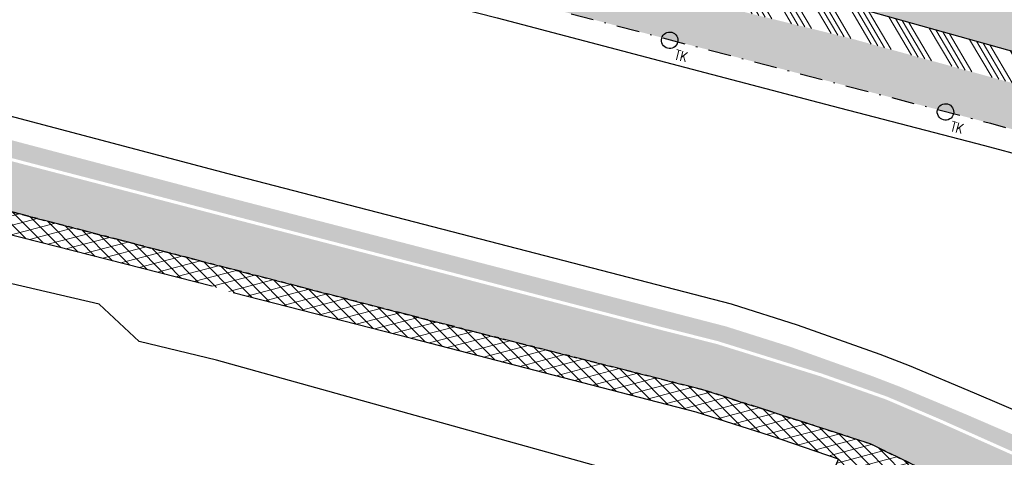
# Model space of a CAD drawing. Header units: metres. Extents: x 152057 to 155740, y 463538 to 465228.
# Tile 35 of 65: x 153315 to 153380, y 463979 to 464007. Entities that reach past the tile are written whole.
import ezdxf

# ---------------------------------------------------------------- set-up
doc = ezdxf.new("R2010")
doc.units = ezdxf.units.M
doc.linetypes.add('CENTER__G5', pattern=[2.4, 1.5, -0.3, 0.3, -0.3])
doc.linetypes.add('DASHDOT__G5', pattern=[3, 1.5, -0.75, 0, -0.75])
for name, color, linetype in [('-DR-alg-projectgrens 1-500', 3, 'PROJECTGRENS_1-500'), ('-DR-v-rio-trottoirkolk', 1, 'Continuous'), ('-DR-v-vh-band 10x20 gazon', 4, 'CENTER__G5'), ('-DR-v-vh-band 13-15x25', 5, 'DASHDOT__G5'), ('-DR-v-vh-kantverharding', 1, 'Continuous')]:
    doc.layers.add(name, color=color, linetype=linetype)
for name, color, linetype, lineweight in [('-DR-v-gr-begroeiing', 84, 'Continuous', 9), ('-DR-v-vh-arc-asfalt frezen', 252, 'Continuous', 9), ('-DR-v-vh-arc-asfalt opbreken', 252, 'Continuous', 9), ('-DR-v-vh-arc-BSS dubbelklinker', 252, 'Continuous', 9), ('-DR-v-vh-arc-BSS keiformaat', 252, 'Continuous', 9)]:
    doc.layers.add(name, color=color, linetype=linetype, lineweight=lineweight)
doc.styles.add('18_100', font='romans.shx', dxfattribs={"width": 0.8, "height": 0.18})
doc.styles.add('18_200', font='romans.shx', dxfattribs={"width": 0.8, "height": 0.36})
doc.linetypes.add('PROJECTGRENS_1-500', pattern='A,0.8,-0.32,[133,ltypeshp.shx,S=0.32,R=0,X=-0.32,Y=0],-0.32,3.18', length=4.62)
pattern_1 = [(120.4481884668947, (152990.3515052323, 464036.8878115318), (-0.555280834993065, 0.3181015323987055), [0.7937500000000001, -0.15875, 0, -0.15875])]

# ---------------------------------------------------------------- blocks, each defined once
blk = doc.blocks.new('trottoirkolk bestaand')
at = {"ltscale": 2}
blk.add_ellipse((0, 0), major_axis=(-0.1271585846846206, 0.1271585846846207), ratio=0.9999999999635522, start_param=3.926990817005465, end_param=10.21017612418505, dxfattribs=at)
at = {"ltscale": 2, "style": '18_100', "width": 0.8000000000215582}
blk.add_text('TK', height=0.2160000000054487, dxfattribs=at).set_placement((0.1925943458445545, -0.3747726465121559))
at = {"style": '18_200', "width": 0.8}
blk.add_attdef('HOOGTE', (0.2141699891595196, 0.1788025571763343), '', height=0.25, dxfattribs=at)

msp = doc.modelspace()

# ---------------------------------------------------------------- hatches: boundary and pattern name
at = {"layer": '-DR-v-gr-begroeiing'}
h = msp.add_hatch(dxfattribs=at)
h.set_pattern_fill('ANSI38', color=256, scale=0.15)
h.set_pattern_definition([(29.73516603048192, (153265.3658600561, 463978.6637175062), (-0.2362160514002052, 0.4135408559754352), []), (119.7351660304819, (153265.3658600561, 463978.6637175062), (-0.8859729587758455, 0.590865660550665), [1.190625, -0.714375])])
edge = h.paths.add_edge_path()
edge.add_line((153286.4101046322, 464006.8249417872), (153286.1938528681, 464005.6688854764))
edge.add_line((153286.1938528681, 464005.6688854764), (153286.7960082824, 464005.5116477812))
edge.add_line((153286.7960082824, 464005.5116477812), (153303.0553342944, 464001.3595645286))
edge.add_line((153303.0553342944, 464001.3595645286), (153315.7747833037, 463997.9924456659))
edge.add_line((153315.7747833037, 463997.9924456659), (153329.5342875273, 463994.4105747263))
edge.add_line((153329.5342875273, 463994.4105747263), (153342.0782926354, 463991.1585734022))
edge.add_line((153342.0782926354, 463991.1585734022), (153357.2326505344, 463987.2127405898))
edge.add_line((153357.2326505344, 463987.2127405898), (153361.0242840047, 463986.2565721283))
edge.add_line((153361.0242840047, 463986.2565721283), (153367.8360991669, 463984.1308211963))
edge.add_line((153367.8360991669, 463984.1308211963), (153372.1146376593, 463982.6204540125))
edge.add_line((153372.1146376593, 463982.6204540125), (153375.6320961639, 463981.1182687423))
edge.add_line((153375.6320961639, 463981.1182687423), (153383.3475518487, 463977.6687475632))
edge.add_line((153383.3475518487, 463977.6687475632), (153387.8219215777, 463976.0712569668))
edge.add_line((153387.8219215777, 463976.0712569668), (153391.4838928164, 463974.9929156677))
edge.add_line((153391.4838928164, 463974.9929156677), (153401.5677033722, 463972.4307260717))
edge.add_line((153401.5677033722, 463972.4307260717), (153416.1937111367, 463968.6419469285))
edge.add_line((153416.1937111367, 463968.6419469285), (153427.7159037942, 463965.3300292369))
edge.add_line((153427.7159037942, 463965.3300292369), (153440.9403906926, 463961.4312960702))
edge.add_line((153440.9403906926, 463961.4312960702), (153452.1869920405, 463957.8804747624))
edge.add_line((153452.1869920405, 463957.8804747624), (153467.9957671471, 463952.7472230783))
edge.add_line((153467.9957671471, 463952.7472230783), (153470.8165622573, 463951.7313234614))
edge.add_line((153470.8165622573, 463951.7313234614), (153472.9398070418, 463951.0474929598))
edge.add_arc((153472.9218396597, 463951.2340351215), 0.1874054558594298, 275.5016479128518, 362.7959118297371)
edge.add_line((153473.1090220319, 463951.243176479), (153473.49186383, 463952.2267700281))
edge.add_arc((153473.0346315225, 463952.2213147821), 0.4572648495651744, 0.6835644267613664, 72.88264828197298)
edge.add_line((153473.1692181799, 463952.6583245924), (153458.0119954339, 463957.3829019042))
edge.add_line((153458.0119954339, 463957.3829019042), (153446.9358721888, 463960.8116304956))
edge.add_line((153446.9358721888, 463960.8116304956), (153432.3914607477, 463965.1451571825))
edge.add_line((153432.3914607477, 463965.1451571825), (153415.8895999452, 463969.9552421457))
edge.add_line((153415.8895999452, 463969.9552421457), (153397.1650302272, 463974.8738664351))
edge.add_line((153397.1650302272, 463974.8738664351), (153386.8130729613, 463977.7259567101))
edge.add_line((153386.8130729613, 463977.7259567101), (153383.7418260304, 463978.6690243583))
edge.add_line((153383.7418260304, 463978.6690243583), (153381.0337727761, 463979.8373616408))
edge.add_line((153381.0337727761, 463979.8373616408), (153377.2667505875, 463981.4639394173))
edge.add_line((153377.2667505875, 463981.4639394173), (153373.0314679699, 463983.2363837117))
edge.add_line((153373.0314679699, 463983.2363837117), (153371.1443569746, 463983.9625025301))
edge.add_line((153371.1443569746, 463983.9625025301), (153365.7760736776, 463985.8854547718))
edge.add_line((153365.7760736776, 463985.8854547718), (153361.5863352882, 463987.2118393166))
edge.add_line((153361.5863352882, 463987.2118393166), (153361.553434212, 463987.2204974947))
edge.add_line((153361.553434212, 463987.2204974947), (153328.6183360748, 463995.7665229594))
edge.add_line((153328.6183360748, 463995.7665229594), (153313.3292237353, 463999.8065526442))
edge.add_line((153313.3292237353, 463999.8065526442), (153286.4101046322, 464006.8249417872))
at = {"layer": '-DR-v-vh-arc-asfalt frezen'}
h = msp.add_hatch(dxfattribs=at)
h.set_pattern_fill('AVH-ASFALT_FREESVAK', color=256, scale=0.25, pattern_type=2)
h.set_pattern_definition([(344.7351660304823, (153265.3658600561, 463978.6637175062), (0.4796875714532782, 0.2739992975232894), [0.390625, -0.390625]), (74.73516603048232, (153265.7427034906, 463978.5608733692), (-0.2739992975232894, 0.4796875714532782), [0.3906249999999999, -0.3906249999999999])])
edge = h.paths.add_edge_path()
edge.add_line((153452.126, 463957.69), (153440.882, 463961.24))
edge.add_line((153440.882, 463961.24), (153427.66, 463965.138))
edge.add_line((153427.66, 463965.138), (153416.141, 463968.449))
edge.add_line((153416.141, 463968.449), (153401.518, 463972.237))
edge.add_line((153401.518, 463972.237), (153391.431, 463974.8))
edge.add_line((153391.431, 463974.8), (153387.76, 463975.8809999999))
edge.add_line((153387.76, 463975.8809999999), (153383.273, 463977.483))
edge.add_line((153383.273, 463977.483), (153375.552, 463980.935))
edge.add_line((153375.552, 463980.935), (153372.042, 463982.434))
edge.add_line((153372.042, 463982.434), (153367.773, 463983.941))
edge.add_line((153367.773, 463983.941), (153360.97, 463986.0640000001))
edge.add_line((153360.97, 463986.0640000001), (153357.183, 463987.019))
edge.add_line((153357.183, 463987.019), (153342.028, 463990.965))
edge.add_line((153342.028, 463990.965), (153329.484, 463994.217))
edge.add_line((153329.484, 463994.217), (153315.724, 463997.799))
edge.add_line((153315.724, 463997.799), (153303.005, 464001.166))
edge.add_line((153303.005, 464001.166), (153286.746, 464005.3180000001))
edge.add_line((153286.746, 464005.3180000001), (153286.1569871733, 464005.4718058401))
edge.add_line((153286.1569871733, 464005.4718058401), (153285.561240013, 464002.2870121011))
edge.add_line((153285.561240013, 464002.2870121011), (153286.024, 464002.1630000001))
edge.add_line((153286.024, 464002.1630000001), (153302.308, 463998.062))
edge.add_line((153302.308, 463998.062), (153314.83, 463994.72))
edge.add_line((153314.83, 463994.72), (153328.784, 463991.083))
edge.add_line((153328.784, 463991.083), (153341.301, 463987.835))
edge.add_line((153341.301, 463987.835), (153360.203, 463983.031))
edge.add_line((153360.203, 463983.031), (153364.856, 463981.5220000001))
edge.add_line((153364.856, 463981.5220000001), (153371.016, 463979.53))
edge.add_line((153371.016, 463979.53), (153374.441, 463977.862))
edge.add_line((153374.441, 463977.862), (153382.706, 463974.467))
edge.add_line((153382.706, 463974.467), (153387.056, 463972.645))
edge.add_line((153387.056, 463972.645), (153391.222, 463971.69))
edge.add_line((153391.222, 463971.69), (153401.082, 463969.0320000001))
edge.add_line((153401.082, 463969.0320000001), (153414.848, 463965.6079999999))
edge.add_line((153414.848, 463965.6079999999), (153426.62, 463962.047))
edge.add_line((153426.62, 463962.047), (153440.575, 463958.038))
edge.add_line((153440.575, 463958.038), (153451.259, 463954.614))
edge.add_line((153451.259, 463954.614), (153465.2233114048, 463950.1278959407))
edge.add_line((153465.2233114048, 463950.1278959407), (153465.7345759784, 463951.2138737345))
edge.add_arc((153460.1119774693, 463939.2709043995), 13.2003079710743, 55.853805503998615, 64.78953849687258, ccw=False)
edge.add_line((153467.5213952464, 463950.1955855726), (153470.4240017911, 463948.2269583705))
edge.add_line((153470.4240017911, 463948.2269583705), (153470.4478399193, 463948.2178322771))
edge.add_line((153470.4478399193, 463948.2178322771), (153471.1006293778, 463950.2446968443))
edge.add_line((153471.1006293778, 463950.2446968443), (153469.9163488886, 463951.0479082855))
edge.add_arc((153456.8659743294, 463931.8060210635), 23.25000000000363, 55.8538055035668, 66.82357950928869)
edge.add_line((153466.0163283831, 463953.1796852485), (153452.126, 463957.69))
at = {"layer": '-DR-v-vh-arc-asfalt opbreken'}
h = msp.add_hatch(dxfattribs=at)
h.set_pattern_fill('AVH-ASFALT_LAAG1-D', color=256, scale=20, angle=-270, pattern_type=2)
h.set_pattern_definition([(134.735166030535, (423454.1823529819, 871156.4440124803), (-0.4262205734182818, -0.4222984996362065), []), (194.735166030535, (423454.1823529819, 871156.4440124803), (0.1526109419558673, -0.5802670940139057), [])])
h.paths.add_polyline_path([(153451.259, 463954.614), (153440.575, 463958.038), (153426.62, 463962.047), (153414.848, 463965.6079999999), (153401.082, 463969.0320000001), (153391.222, 463971.69), (153387.056, 463972.645), (153382.706, 463974.467), (153374.441, 463977.862), (153371.016, 463979.53), (153364.856, 463981.5220000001), (153360.203, 463983.031), (153341.301, 463987.835), (153328.784, 463991.083), (153314.83, 463994.72), (153302.308, 463998.062), (153286.024, 464002.1630000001), (153285.561240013, 464002.2870121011), (153285.2933604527, 464000.8549597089), (153285.802, 464000.719), (153301.976, 463996.583), (153314.305, 463993.329), (153327.91, 463989.856), (153329.324, 463989.4239999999), (153340.993, 463986.429), (153359.634, 463981.6080000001), (153364.49, 463980.05), (153368.939, 463978.527), (153368.4795630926, 463977.4062795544), (153371.5558798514, 463976.2879508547), (153371.929, 463977.4050000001), (153373.871, 463976.682), (153382.176, 463973.093), (153386.656, 463971.305), (153390.887, 463970.255), (153400.8, 463967.592), (153414.537, 463964.255), (153426.43, 463960.628), (153440.132, 463956.675), (153450.833, 463953.2069999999), (153465.9460000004, 463948.3079999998), (153470.468, 463946.569), (153470.9903697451, 463948.0101323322), (153466.686, 463949.658)])
at = {"layer": '-DR-v-vh-arc-BSS dubbelklinker'}
h = msp.add_hatch(dxfattribs=at)
h.set_pattern_fill('ANSI34', color=256, scale=0.1, angle=89.99999999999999)
h.set_pattern_definition([(120.4481884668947, (152990.3515052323, 464036.8878115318), (-1.642277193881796, -0.9653758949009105), []), (120.4481884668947, (152990.4643221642, 464037.3224205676), (-1.642277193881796, -0.9653758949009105), []), (120.4481884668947, (152990.5771390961, 464037.7570296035), (-1.642277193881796, -0.9653758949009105), []), (120.4481884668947, (152990.6899562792, 464038.1916396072), (-1.642277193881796, -0.9653758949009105), [])])
edge = h.paths.add_edge_path()
edge.add_line((153453.123, 463985.545), (153465.0675818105, 463982.9158320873))
edge.add_arc((153464.9395355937, 463981.9139457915), 1.010035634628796, 72.45593034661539, 82.71678872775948, ccw=False)
edge.add_line((153465.244, 463982.877), (153473.148, 463981.286))
edge.add_line((153473.148, 463981.286), (153481.7927469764, 463979.3006487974))
edge.add_line((153481.7927469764, 463979.3006487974), (153482.307, 463979.1740000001))
edge.add_line((153482.307, 463979.1740000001), (153482.7666709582, 463981.2713171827))
edge.add_line((153482.7666709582, 463981.2713171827), (153473.401, 463983.3240000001))
edge.add_line((153473.401, 463983.3240000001), (153465.503916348, 463984.9967642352))
edge.add_line((153465.503916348, 463984.9967642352), (153459.6960000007, 463986.227))
edge.add_line((153459.6960000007, 463986.227), (153451.131, 463988.057))
edge.add_line((153451.131, 463988.057), (153449.803, 463988.317))
edge.add_line((153449.803, 463988.317), (153438.572, 463990.6090000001))
edge.add_line((153438.572, 463990.6090000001), (153431.231, 463992.143))
edge.add_line((153431.231, 463992.143), (153420.349, 463994.842))
edge.add_line((153420.349, 463994.842), (153408.541, 463997.9710000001))
edge.add_line((153408.541, 463997.9710000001), (153395.39, 464001.336))
edge.add_line((153395.39, 464001.336), (153394.267, 464001.6420000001))
edge.add_line((153394.267, 464001.6420000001), (153384.2099999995, 464004.3600000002))
edge.add_line((153384.2099999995, 464004.3600000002), (153382.572, 464004.6090000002))
edge.add_line((153382.572, 464004.6090000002), (153370.099, 464008.1020000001))
edge.add_line((153370.099, 464008.1020000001), (153359.5410000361, 464010.8789999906))
edge.add_line((153359.5410000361, 464010.8789999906), (153347.982, 464013.9))
edge.add_line((153347.982, 464013.9), (153340.0350000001, 464015.7850000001))
edge.add_line((153340.0350000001, 464015.7850000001), (153328.9600000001, 464018.872))
edge.add_line((153328.9600000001, 464018.872), (153317.2729999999, 464022.0440000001))
edge.add_line((153317.2729999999, 464022.0440000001), (153311.577, 464023.5260000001))
edge.add_arc((153312.4886937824, 464027.6867124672), 4.259426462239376, 245.3490176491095, 257.64070309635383, ccw=False)
edge.add_line((153310.7121309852, 464023.8154673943), (153308.15, 464024.673))
edge.add_line((153308.15, 464024.673), (153306.054, 464025.8850000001))
edge.add_line((153306.054, 464025.8850000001), (153304.179, 464027.099))
edge.add_line((153304.179, 464027.099), (153300.5, 464029.085))
edge.add_line((153300.5, 464029.085), (153290.282, 464031.633))
edge.add_line((153290.282, 464031.633), (153280.476, 464034.126))
edge.add_line((153280.476, 464034.126), (153270.018, 464037.079))
edge.add_line((153270.018, 464037.079), (153259.929, 464039.6140000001))
edge.add_line((153259.929, 464039.6140000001), (153258.372, 464039.98))
edge.add_line((153258.372, 464039.98), (153251.7424863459, 464041.7126594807))
edge.add_line((153251.7424863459, 464041.7126594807), (153251.2271437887, 464039.7408522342))
edge.add_line((153251.2271437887, 464039.7408522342), (153259.054, 464037.7650000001))
edge.add_line((153259.054, 464037.7650000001), (153269.443, 464035.1470000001))
edge.add_line((153269.443, 464035.1470000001), (153279.88, 464032.2770000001))
edge.add_line((153279.88, 464032.2770000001), (153290.613, 464029.5030000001))
edge.add_line((153290.613, 464029.5030000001), (153299.396, 464027.2490000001))
edge.add_line((153299.396, 464027.2490000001), (153301.257, 464026.3620000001))
edge.add_line((153301.257, 464026.3620000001), (153303.248, 464025.088))
edge.add_line((153303.248, 464025.088), (153306.033, 464023.5270000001))
edge.add_line((153306.033, 464023.5270000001), (153308.984, 464022.088))
edge.add_line((153308.984, 464022.088), (153311.224, 464021.2860000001))
edge.add_line((153311.224, 464021.2860000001), (153328.514, 464016.833))
edge.add_line((153328.514, 464016.833), (153339.65, 464013.834))
edge.add_line((153339.65, 464013.834), (153347.508, 464011.9400000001))
edge.add_line((153347.508, 464011.9400000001), (153358.535, 464008.863))
edge.add_line((153358.535, 464008.863), (153369.556, 464006.1340000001))
edge.add_line((153369.556, 464006.1340000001), (153380.878, 464003.0060000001))
edge.add_line((153380.878, 464003.0060000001), (153383.623, 464002.403))
edge.add_line((153383.623, 464002.403), (153393.559, 463999.675))
edge.add_line((153393.559, 463999.675), (153407.017, 463996.2810000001))
edge.add_line((153407.017, 463996.2810000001), (153420.292, 463992.659))
edge.add_line((153420.292, 463992.659), (153429.943, 463990.3850000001))
edge.add_line((153429.943, 463990.3850000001), (153439.309, 463988.2670000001))
edge.add_line((153439.309, 463988.2670000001), (153449.433, 463986.2260000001))
edge.add_line((153449.433, 463986.2260000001), (153453.123, 463985.545))
at = {"layer": '-DR-v-vh-arc-BSS keiformaat'}
h = msp.add_hatch(dxfattribs=at)
h.set_pattern_fill('ANSI36', color=256, scale=0.1, angle=90)
h.set_pattern_definition(pattern_1)
edge = h.paths.add_edge_path()
edge.add_arc((153464.9395355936, 463981.9139457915), 1.010035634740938, 82.7167887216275, 245.20787071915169, ccw=False)
edge.add_line((153465.0675818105, 463982.9158320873), (153453.123, 463985.545))
edge.add_line((153453.123, 463985.545), (153449.433, 463986.2260000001))
edge.add_line((153449.433, 463986.2260000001), (153439.3090000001, 463988.2670000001))
edge.add_line((153439.3090000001, 463988.2670000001), (153429.943, 463990.3850000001))
edge.add_line((153429.943, 463990.3850000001), (153420.292, 463992.659))
edge.add_line((153420.292, 463992.659), (153407.017, 463996.2810000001))
edge.add_line((153407.017, 463996.2810000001), (153393.559, 463999.675))
edge.add_line((153393.559, 463999.675), (153383.623, 464002.403))
edge.add_line((153383.623, 464002.403), (153380.878, 464003.0060000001))
edge.add_line((153380.878, 464003.0060000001), (153369.556, 464006.1340000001))
edge.add_line((153369.556, 464006.1340000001), (153358.535, 464008.863))
edge.add_line((153358.535, 464008.863), (153347.5080000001, 464011.9400000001))
edge.add_line((153347.5080000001, 464011.9400000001), (153339.6500000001, 464013.834))
edge.add_line((153339.6500000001, 464013.834), (153328.5140000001, 464016.833))
edge.add_line((153328.5140000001, 464016.833), (153311.224, 464021.2860000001))
edge.add_line((153311.224, 464021.2860000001), (153308.9840000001, 464022.088))
edge.add_line((153308.9840000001, 464022.088), (153306.033, 464023.5270000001))
edge.add_line((153306.033, 464023.5270000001), (153303.2480000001, 464025.088))
edge.add_line((153303.2480000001, 464025.088), (153301.257, 464026.3620000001))
edge.add_line((153301.257, 464026.3620000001), (153299.3960000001, 464027.2490000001))
edge.add_line((153299.3960000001, 464027.2490000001), (153290.613, 464029.5030000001))
edge.add_line((153290.613, 464029.5030000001), (153279.8800000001, 464032.2770000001))
edge.add_line((153279.8800000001, 464032.2770000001), (153269.443, 464035.1470000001))
edge.add_line((153269.443, 464035.1470000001), (153259.054, 464037.7650000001))
edge.add_line((153259.054, 464037.7650000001), (153251.2271437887, 464039.7408522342))
edge.add_line((153251.2271437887, 464039.7408522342), (153250.521, 464037.039))
edge.add_line((153250.521, 464037.039), (153254.157, 464036.049))
edge.add_line((153254.157, 464036.049), (153258.8200000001, 464034.9190000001))
edge.add_line((153258.8200000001, 464034.9190000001), (153268.7750000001, 464032.4060000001))
edge.add_line((153268.7750000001, 464032.4060000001), (153279.836, 464029.3620000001))
edge.add_line((153279.836, 464029.3620000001), (153289.03, 464027.132))
edge.add_line((153289.03, 464027.132), (153292.7860000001, 464025.762))
edge.add_line((153292.7860000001, 464025.762), (153293.876, 464025.388))
edge.add_line((153293.876, 464025.388), (153297.865, 464023.9330000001))
edge.add_line((153297.865, 464023.9330000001), (153302.2800000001, 464022.0850000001))
edge.add_line((153302.2800000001, 464022.0850000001), (153304.065, 464021.2800000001))
edge.add_line((153304.065, 464021.2800000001), (153307.079, 464020.006))
edge.add_line((153307.079, 464020.006), (153310.423, 464018.737))
edge.add_line((153310.423, 464018.737), (153314.459, 464017.421))
edge.add_line((153314.459, 464017.421), (153327.513, 464014.001))
edge.add_line((153327.513, 464014.001), (153338.821, 464010.975))
edge.add_line((153338.821, 464010.975), (153346.9780000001, 464008.8810000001))
edge.add_line((153346.9780000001, 464008.8810000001), (153358.403, 464005.8640000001))
edge.add_line((153358.403, 464005.8640000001), (153368.882, 464003.1280000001))
edge.add_line((153368.882, 464003.1280000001), (153378.895, 464000.523))
edge.add_line((153378.895, 464000.523), (153382.5060000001, 463999.5420000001))
edge.add_line((153382.5060000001, 463999.5420000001), (153392.5840000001, 463996.8370000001))
edge.add_line((153392.5840000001, 463996.8370000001), (153414.4480000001, 463991.235))
edge.add_line((153414.4480000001, 463991.235), (153421.495, 463989.3290000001))
edge.add_line((153421.495, 463989.3290000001), (153427.616, 463987.775))
edge.add_line((153427.616, 463987.775), (153439.647, 463984.564))
edge.add_line((153439.647, 463984.564), (153447.502, 463982.595))
edge.add_line((153447.502, 463982.595), (153453.9544371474, 463980.8445152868))
edge.add_arc((153453.759516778, 463979.9982722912), 0.8684014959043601, -96.9174158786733, 77.02894349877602, ccw=False)
edge.add_line((153453.6549277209, 463979.1361920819), (153477.137, 463973.0470000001))
edge.add_line((153477.137, 463973.0470000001), (153472.4580000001, 463975.671))
edge.add_line((153472.4580000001, 463975.671), (153468.723, 463978.2040000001))
edge.add_line((153468.723, 463978.2040000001), (153464.516, 463980.997))
h = msp.add_hatch(dxfattribs=at)
h.set_pattern_fill('ANSI36', color=256, scale=0.1, angle=90)
h.set_pattern_definition(pattern_1)
edge = h.paths.add_edge_path()
edge.add_line((153392.111, 464005.9790000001), (153392.3055431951, 464006.6585686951))
edge.add_line((153392.3055431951, 464006.6585686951), (153392.33, 464006.7440000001))
edge.add_line((153392.33, 464006.7440000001), (153385.384, 464008.577))
edge.add_arc((153383.8745336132, 464009.065070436), 1.58641152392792, 165.0248241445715, 342.0819195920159, ccw=False)
edge.add_line((153382.342, 464009.475), (153377.466, 464010.7280000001))
edge.add_arc((153375.4454370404, 464011.320464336), 2.10563260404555, 262.895126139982, 343.6579417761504, ccw=False)
edge.add_line((153375.185, 464009.2310000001), (153370.54, 464010.497))
edge.add_line((153370.54, 464010.497), (153359.687, 464013.2540000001))
edge.add_line((153359.687, 464013.2540000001), (153348.366, 464016.333))
edge.add_line((153348.366, 464016.333), (153321.0790816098, 464023.3955790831))
edge.add_arc((153320.9680228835, 464022.826499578), 0.5798150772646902, 78.95723421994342, 126.7629825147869)
edge.add_line((153320.621, 464023.2910000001), (153317.855, 464022.177))
edge.add_line((153317.855, 464022.177), (153317.2729999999, 464022.044))
edge.add_line((153317.2729999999, 464022.044), (153328.96, 464018.872))
edge.add_line((153328.96, 464018.872), (153340.035, 464015.785))
edge.add_line((153340.035, 464015.785), (153347.982, 464013.9))
edge.add_line((153347.982, 464013.9), (153359.541, 464010.8790000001))
edge.add_line((153359.541, 464010.8790000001), (153370.099, 464008.1020000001))
edge.add_line((153370.099, 464008.1020000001), (153382.572, 464004.6090000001))
edge.add_line((153382.572, 464004.6090000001), (153384.21, 464004.36))
edge.add_line((153384.21, 464004.36), (153394.267, 464001.6420000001))
edge.add_arc((153396.0728033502, 464005.2440900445), 4.029389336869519, 169.4911483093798, 243.3744310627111, ccw=False)

# ---------------------------------------------------------------- linework, layer by layer
at = {"layer": '-DR-alg-projectgrens 1-500', "flags": 128}
for points in [[(152877.706645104, 464076.4434349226), (152906.2492034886, 464079.6061360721), (152930.6803876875, 464081.6383140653), (152941.2223367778, 464082.4338940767), (152942.7717158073, 464081.1764585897), (152971.7402047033, 464083.3286589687, 0.342855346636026), (152979.3888824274, 464090.2392996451), (152980.9862359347, 464099.249747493), (152988.4203223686, 464097.9318480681), (152987.9335306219, 464095.1859238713), (153019.5858828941, 464091.8286668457, -0.1186970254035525), (153016.4517935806, 464101.6404958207), (153016.1864530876, 464105.27444543), (153022.9304224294, 464105.7048167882), (153023.1912559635, 464102.1325918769, 0.1004424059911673), (153024.8265199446, 464096.2944404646), (153028.2077944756, 464091.4587020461, 0.09518826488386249), (153031.4830929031, 464088.2777545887), (153034.398681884, 464086.3634635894, 0.1236645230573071), (153043.1873450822, 464083.3049202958), (153077.7593281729, 464080.22609248), (153090.0325303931, 464077.3256021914), (153105.7370416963, 464074.2000628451), (153139.0722904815, 464069.1884082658), (153190.9938920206, 464059.082407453), (153197.3451861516, 464057.6405184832), (153196.935937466, 464056.375341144), (153233.2128316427, 464046.6791584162), (153241.6129573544, 464046.3341116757, -0.02169002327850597), (153245.7174522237, 464045.9867576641), (153246.0514625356, 464047.2560449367), (153260.8720105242, 464043.3651558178), (153260.6278963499, 464042.5467247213), (153270.7480441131, 464039.8724752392), (153281.1154799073, 464037.089652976), (153287.2631329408, 464035.6056678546), (153334.587966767, 464023.4818034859), (153336.6676094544, 464022.9112940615), (153337.8094259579, 464022.622876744), (153349.261336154, 464019.7053329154), (153359.9169936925, 464016.8094259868), (153371.2663868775, 464013.9233603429), (153434.6802902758, 463997.3555882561), (153441.0296959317, 464001.1331168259), (153452.4133553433, 463998.1484649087), (153454.7727597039, 463994.1826933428), (153454.2648992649, 463992.2388343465), (153484.5439267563, 463984.328013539), (153488.726740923, 463994.719630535), (153490.1799528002, 463998.1692355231), (153498.752318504, 464019.3320714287), (153506.3087806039, 464025.1224937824), (153511.0612408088, 464018.9205652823), (153507.5063160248, 464016.1964709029, 0.1338115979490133), (153504.1015077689, 464011.7261107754), (153497.4015256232, 463995.1856798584), (153495.9516377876, 463991.7439654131), (153493.7930224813, 463986.3811874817), (153495.9279796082, 463985.5677231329), (153494.6368078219, 463982.8456030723), (153500.4811823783, 463981.0118616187), (153504.701397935, 463990.3997949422), (153505.7593740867, 463990.095255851, -0.02807528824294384), (153506.9405326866, 463993.6305538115), (153511.4484990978, 464004.9637278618, 0.04528067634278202), (153515.3915965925, 464018.2704507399), (153521.7582144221, 464017.1274433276, -0.03401614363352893), (153518.8054064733, 464006.2052663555), (153517.3241729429, 464001.6793986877), (153512.7675004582, 463990.2237759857, 0.08949013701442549), (153511.0030748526, 463981.5229611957), (153510.8992966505, 463976.7126222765, 0.3436135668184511), (153511.1931006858, 463976.3183236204), (153557.1466330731, 463963.6759350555), (153587.9108573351, 463955.4175184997, -0.02128425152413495), (153693.7068401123, 463922.1312519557), (153723.3956488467, 463910.984381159), (153733.0827201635, 463907.309457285), (153743.4536273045, 463903.3298182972), (153750.0465522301, 463900.6119022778), (153754.820777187, 463898.6850581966), (153787.293033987, 463885.9911118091), (153839.5472973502, 463866.643375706), (153847.2165598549, 463865.1235938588), (153850.4942581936, 463866.2110339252), (153852.7758944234, 463867.9720395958), (153869.0712926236, 463894.4618309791), (153870.0799455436, 463899.95915637), (153913.6994950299, 463968.6658241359), (153911.4347349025, 463970.0564111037), (153914.6492963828, 463976.0066248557), (153916.8148530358, 463974.7900178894), (153920.975698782, 463981.2601311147), (153924.3782062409, 463979.0720227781), (153925.7051368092, 463979.3876664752), (153934.5741645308, 463993.586082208, -0.05165973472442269), (153949.3245574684, 464012.5300883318), (153950.4060801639, 464013.657104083, 0.01713651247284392), (153954.9099980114, 464018.6844865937), (153969.5425337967, 464036.1891904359), (153988.9116103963, 464059.5998258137, 0.3942505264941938), (153988.748262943, 464062.3246491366), (153986.0868916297, 464064.8533421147), (153992.7673758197, 464072.1718463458), (153999.5132165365, 464064.3445200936), (154000.4380710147, 464063.0968706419, -0.2499709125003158), (154001.5481921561, 464055.6505270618), (154000.863308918, 464053.7260877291), (153998.8320164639, 464051.0274402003), (153995.0853275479, 464053.8531911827), (153976.0163904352, 464030.8053225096), (153961.3701947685, 464013.2842775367, -0.01713651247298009), (153956.4812719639, 464007.8271431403), (153955.3997492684, 464006.7001273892, 0.05165973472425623), (153941.7154362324, 463989.1252932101), (153935.6346665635, 463979.3905964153), (153937.9515505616, 463977.9543338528), (153927.4705225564, 463961.0470310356), (153927.3018664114, 463957.0661684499), (153926.1305132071, 463952.9867512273), (153904.6968039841, 463925.181218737), (153861.1111270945, 463854.8689488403), (153869.6630002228, 463849.8369959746), (153870.9821236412, 463851.9594498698), (153875.6914930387, 463849.109667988), (153873.9100591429, 463846.2322148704, -0.0007539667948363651), (153877.5408403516, 463844.0518076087), (153878.933052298, 463846.8970165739), (153891.9274755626, 463838.7738646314), (153889.8253224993, 463835.3152719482, 0.4144915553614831), (153890.9675702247, 463830.6422416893), (153892.2526821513, 463829.8686220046), (153888.2742940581, 463823.2598527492), (153884.1075547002, 463813.9085045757), (153880.0444798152, 463805.5758876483), (153877.6306733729, 463802.6921358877), (153885.6858586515, 463798.7207995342), (153937.6143058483, 463774.6247613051), (153959.4164563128, 463764.2543216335), (153995.0944027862, 463745.9311732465), (154013.993628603, 463735.5322908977), (154050.4159738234, 463714.5022630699), (154056.4119918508, 463724.8868921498), (154053.7962939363, 463726.4897791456), (154058.1708208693, 463733.6284239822), (154067.7433502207, 463727.6810185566), (154065.5637786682, 463724.1400503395), (154063.7029406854, 463722.4098205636), (154056.9566240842, 463710.7257336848), (154061.3729713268, 463708.175763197), (154056.4723486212, 463699.2711177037), (154051.8651868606, 463696.9771842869), (154059.9773527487, 463678.0274344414), (153985.8892072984, 463713.2415161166), (153983.7662012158, 463718.8122350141), (153968.9566860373, 463738.3849087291), (153972.5758185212, 463745.6888115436), (153935.7046397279, 463764.8208488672), (153869.3099319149, 463795.3215700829), (153863.8930122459, 463793.5791791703), (153855.1820279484, 463796.8470698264), (153856.7590818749, 463799.1992675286), (153853.3703980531, 463801.286376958), (153852.2085423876, 463798.9949387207), (153842.6516944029, 463804.4397415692), (153840.8769880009, 463806.3693538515), (153840.9818543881, 463807.0485796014), (153773.4675892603, 463843.4161208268), (153762.1069470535, 463846.9341491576), (153689.4547910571, 463879.6010193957), (153681.7636817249, 463883.8979410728), (153680.9835972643, 463885.6500728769), (153668.3285351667, 463890.5401352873), (153597.1432056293, 463913.1088679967), (153593.5831653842, 463911.5055137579), (153515.8743613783, 463932.1311434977), (153512.6986489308, 463930.4245847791), (153501.3881492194, 463933.3553382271), (153497.4506086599, 463928.8627439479), (153493.7083904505, 463932.0913732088), (153476.4702446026, 463936.9532421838), (153475.3952252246, 463933.7680065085), (153467.038216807, 463935.8203192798), (153468.4366927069, 463942.1948855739), (153459.9462030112, 463947.5285776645), (153450.2188935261, 463951.0847456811), (153328.2242483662, 463984.9960030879), (153323.1607710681, 463986.2243367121), (153320.5505400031, 463988.6688705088), (153239.2728836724, 464007.6867160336), (153227.0964270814, 464007.4560105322), (153179.7532577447, 464017.517969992), (153164.9432870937, 464021.6715761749), (153159.1904697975, 464024.6260997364), (153132.6132557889, 464029.3871602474), (153109.2173613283, 464033.881354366), (153051.3923878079, 464036.0547119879), (153024.3830837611, 464032.1835664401), (153004.9403893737, 464033.5332338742), (152999.946965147, 464027.7777209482), (152987.0197312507, 464030.9069458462), (152972.3774583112, 464031.8120006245), (152972.4940959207, 464029.6312307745), (152967.8031160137, 464029.4458561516), (152966.7049804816, 464032.9415339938), (152914.4464966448, 464036.024902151), (152888.387911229, 464036.5568310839), (152883.1368597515, 464031.7951381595), (152878.309744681, 464036.0822030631), (152858.7561469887, 464036.5368471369), (152848.3626950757, 464035.8491490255), (152828.2328875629, 464033.9459401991), (152814.5238059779, 464032.0038618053), (152800.4039394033, 464029.5865071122), (152772.8755484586, 464024.6502509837), (152737.9155121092, 464016.8142603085), (152693.2109410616, 464004.4941815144), (152679.1227762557, 463999.4230573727), (152674.8170142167, 463997.9908467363), (152627.1253774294, 463980.047144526), (152586.3088736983, 463962.6030839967), (152553.3087879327, 463945.8539103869), (152534.8234612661, 463936.3006823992), (152515.0280717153, 463924.0769699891), (152509.8769254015, 463918.6796291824), (152508.7992824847, 463913.6914140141), (152502.234109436, 463912.6969625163), (152491.0537555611, 463903.3340642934), (152488.1795355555, 463896.0394673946), (152481.7216896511, 463892.2594651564), (152480.408838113, 463894.7316253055), (152453.5658761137, 463879.0207258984, 0.03755201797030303), (152440.8796901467, 463870.2556725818), (152430.3260935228, 463861.7271428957), (152410.6930936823, 463845.8614027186, -0.02345910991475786), (152406.3671775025, 463842.6889864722), (152398.6802331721, 463837.5882138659, 0.03391962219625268), (152389.7721062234, 463830.7645683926), (152287.2480054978, 463740.5756379), (152280.9996343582, 463747.3067286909), (152290.6019966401, 463755.7548895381), (152299.5174451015, 463763.6391704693), (152309.6960162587, 463772.5594233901), (152317.8293885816, 463779.6949953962), (152328.8660476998, 463789.4200515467), (152336.7337283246, 463796.3847688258), (152347.2688422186, 463805.675869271), (152354.7357902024, 463812.2838223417), (152366.3291996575, 463822.5266015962), (152374.7059061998, 463829.8204411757), (152385.9072870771, 463839.5408799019), (152390.9712219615, 463843.5274904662), (152396.3865767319, 463847.0850819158), (152400.2053968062, 463849.628639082), (152403.3968138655, 463851.8208421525), (152405.3655073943, 463853.3868704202), (152412.0298127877, 463858.7640822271), (152421.5061053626, 463866.4030630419), (152430.5903917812, 463873.8951960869), (152439.6634512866, 463880.9737555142), (152444.2541490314, 463884.0772927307), (152449.9361107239, 463887.6127355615), (152457.7951992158, 463892.1663277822), (152471.6062557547, 463900.0651440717, 0.3968836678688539), (152472.4054507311, 463902.6891375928), (152465.6496833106, 463916.3252018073), (152462.3068534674, 463921.7600621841), (152454.3582976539, 463929.7086179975), (152457.803257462, 463933.1535778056), (152448.4079582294, 463944.5101545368), (152439.8914804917, 463954.8045657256), (152437.1566161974, 463958.1103710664, 0.03199809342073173), (152428.8295671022, 463966.9572955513), (152419.3581361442, 463959.6290748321), (152407.2466793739, 463965.0727317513), (152409.1293876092, 463969.1209089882), (152407.7077506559, 463972.9277026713), (152405.5722874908, 463973.9385797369), (152410.2145561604, 463984.2243569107), (152395.7397401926, 463999.0643765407, 0.04940599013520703), (152383.4750489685, 464008.0416435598), (152234.8525099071, 464095.8268121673, 0.006341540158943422), (152225.4537809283, 464101.2125096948, 0.05244770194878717), (152146.9438386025, 464134.8934108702), (152140.1821231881, 464137.0906539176, -0.03603781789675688), (152138.3253619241, 464137.8436801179, 0.102357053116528), (152127.9789035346, 464140.1390671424, -0.05537896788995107), (152124.8655822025, 464140.1950274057), (152113.5339093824, 464141.6605683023), (152114.9138205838, 464152.3301458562), (152123.4526777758, 464151.1854252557, 0.3467581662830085), (152131.6001305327, 464156.597941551), (152134.7312803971, 464167.83113026), (152135.4757729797, 464170.4340872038), (152145.8051981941, 464167.5219082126), (152145.0704836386, 464164.9190824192), (152142.6694250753, 464156.402588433, 0.3968720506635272), (152147.6804692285, 464146.796418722), (152150.5133206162, 464145.8122554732, -0.04956241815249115), (152240.2363374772, 464104.9577741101), (152388.8625818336, 464017.1704161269, -0.04948153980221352), (152402.8358871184, 464006.9387336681), (152407.861882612, 464002.4292762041), (152424.5939065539, 463998.4447005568), (152429.4694975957, 464001.1851263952), (152440.1057825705, 463997.5478466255), (152445.940450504, 463971.4511414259), (152468.3669927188, 463944.3192870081), (152479.6650876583, 463952.0391397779), (152484.2398055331, 463956.8956256), (152488.3041570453, 463954.6681102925, 0.1259989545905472), (152491.454791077, 463954.2741827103), (152491.8462974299, 463954.323891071, 0.0935808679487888), (152495.434318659, 463955.7449050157, 0.01581002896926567), (152495.8581125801, 463955.9645765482), (152508.3367126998, 463962.9418583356, -0.02372433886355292), (152559.6873837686, 463988.5367418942), (152572.4447657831, 463994.2183634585), (152581.1129521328, 463997.4881590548, 0.00994004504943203), (152584.7487320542, 463998.9428372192), (152586.6572815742, 464003.1687533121, -0.01145812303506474), (152621.9809427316, 464017.8659590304), (152622.6185206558, 464019.3225347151, -0.116824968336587), (152627.116492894, 464024.3008846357, -0.06633987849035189), (152629.8532729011, 464025.6944030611), (152662.6126850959, 464037.2266338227, -0.04013951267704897), (152663.6155224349, 464037.5094307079), (152666.7407450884, 464038.1254700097), (152681.8975396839, 464039.8586958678, -0.08557589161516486), (152684.4420310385, 464039.7138157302), (152706.3943212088, 464046.9772784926), (152707.2660689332, 464044.3426041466), (152724.6539852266, 464048.6736558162), (152724.2165573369, 464050.6258087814), (152728.0990512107, 464051.5928758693), (152728.5364791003, 464049.6407229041), (152738.2544279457, 464052.0613084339, -0.02379447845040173), (152748.1947763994, 464054.040497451), (152763.9201755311, 464056.4003758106), (152784.6729773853, 464060.6317866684), (152815.2879453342, 464065.8111866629), (152824.5741657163, 464069.110528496), (152858.8745610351, 464074.3100895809), (152874.9706884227, 464076.1209430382)], [(152987.0880438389, 464085.6336830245), (153017.4017394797, 464082.2137261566, 0.1309817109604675), (153024.2220550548, 464077.1426315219), (153027.3255645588, 464075.9071311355), (153027.4985722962, 464079.3389018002, -0.5796896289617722), (153029.8199357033, 464080.5172646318), (153030.3372366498, 464080.1776198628, 0.1236645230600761), (153042.5309316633, 464075.9340912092), (153058.9837906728, 464074.4688723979), (153058.7781531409, 464072.1597802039), (153066.6900837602, 464071.3565688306, -0.0140786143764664), (153068.2813270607, 464071.1496218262), (153069.2159393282, 464070.8482356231), (153081.1997240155, 464068.0030051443), (153088.1270487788, 464066.5499431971), (153088.5120990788, 464068.3856312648), (153116.1552745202, 464061.8527997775, 0.01391721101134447), (153154.3988171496, 464053.931623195, -0.01573698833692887), (153227.4355736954, 464038.5265433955, 0.03386108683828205), (153232.9942272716, 464037.562915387), (153232.3648175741, 464035.1288824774), (153258.8206345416, 464028.2877474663), (153260.0592012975, 464033.0591261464), (153268.3923856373, 464030.9555307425), (153279.460123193, 464027.9096765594), (153288.5948554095, 464025.69405193), (153292.2855441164, 464024.3478742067), (153293.3755420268, 464023.9738749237), (153297.3181153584, 464022.5358091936), (153301.6819731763, 464020.7092159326), (153303.4645788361, 464019.9052957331), (153306.5207028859, 464018.613490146), (153309.9241189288, 464017.3219426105), (153314.0360544, 464015.9811826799), (153327.1290438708, 464012.5509678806), (153338.4406259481, 464009.5240093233), (153346.600019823, 464007.4293947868), (153358.0220421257, 464004.4131811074), (153368.5030627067, 464001.6766535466), (153378.5095278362, 463999.0733530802), (153382.1149501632, 463998.0938683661), (153392.2034123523, 463995.3860602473), (153414.0660147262, 463989.7844183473), (153421.1146055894, 463987.8779880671), (153427.2380301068, 463986.3233725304), (153439.2712182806, 463983.1117885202), (153439.753899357, 463982.9907956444), (153442.2535572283, 463980.5261640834), (153449.8269510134, 463978.5023083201), (153449.5946287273, 463977.6063916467), (153479.8917481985, 463969.7499734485), (153480.1368006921, 463970.6949822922, 0.2398281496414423), (153490.0777172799, 463973.8582433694), (153496.8157401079, 463971.7441092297), (153495.6508222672, 463968.9132399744, 0.4545064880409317), (153496.9356981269, 463966.3380667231), (153503.9711391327, 463964.5056013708), (153502.3059993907, 463958.0157475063, 0.04272763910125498), (153500.344741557, 463958.0860477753, 0.7099078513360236), (153499.2774912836, 463954.4638399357, 0.04645696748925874), (153501.1180951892, 463953.3859110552), (153500.1023585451, 463949.4270947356), (153492.1442888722, 463951.6989706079), (153489.06975231, 463946.3048804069), (153484.1109007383, 463947.7772114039, 0.1765992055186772), (153480.0126553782, 463952.1035159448), (153473.6481256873, 463954.0808434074), (153458.4569434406, 463958.8153904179), (153447.371830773, 463962.2469017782), (153432.8155051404, 463966.5839783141), (153416.2901003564, 463971.4009260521), (153397.5548035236, 463976.3223681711), (153387.232525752, 463979.166281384), (153384.2606308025, 463980.078841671), (153381.6279769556, 463981.2146493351), (153377.8536211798, 463982.8443937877), (153373.5904581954, 463984.6285058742), (153371.6666796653, 463985.3687335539), (153366.2555210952, 463987.3070439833), (153362.0038206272, 463988.653044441), (153361.9326776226, 463988.6717662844), (153328.9983155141, 463997.2176007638), (153313.7100457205, 464001.2574078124), (153262.6664887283, 464014.5655530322), (153260.7500026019, 464015.0701544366), (153226.5455903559, 464024.0791602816), (153201.6811946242, 464030.1430854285), (153174.4920114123, 464036.0114633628), (153144.7451375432, 464041.5910045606), (153140.9175333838, 464042.2008092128), (153122.4588666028, 464045.1436692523), (153118.0286864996, 464045.7666476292), (153112.470945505, 464046.4661047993), (153108.9839985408, 464047.0242167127), (153094.8676705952, 464048.6458494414), (153086.4538229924, 464049.4583454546), (153078.4080037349, 464050.0582706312), (153070.4217617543, 464050.5094707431), (153062.3964519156, 464050.8442763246), (153053.914679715, 464051.0708311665), (153045.8755453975, 464051.149027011), (153042.3564969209, 464051.1339926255), (153017.5135214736, 464051.0680179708), (153009.4800119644, 464050.7383897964, 0.2928382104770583), (152996.2093003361, 464041.8341243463), (152975.4680629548, 464043.2105370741, 0.1120653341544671), (152967.4077748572, 464047.287174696), (152922.5531758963, 464046.3778866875, 0.004988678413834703), (152909.6726690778, 464047.0072401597, 0.01202716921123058), (152883.3879462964, 464047.367085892, 0.02351401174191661), (152860.0031598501, 464046.1894458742, 0.003558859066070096), (152832.7378218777, 464044.0034761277, 0.009941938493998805), (152821.1947861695, 464042.7354225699, 0.01011938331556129), (152772.1571013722, 464034.1767521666, 0.02116209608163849), (152703.203865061, 464016.9615864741), (152685.1044047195, 464011.5977738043), (152657.0346675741, 464002.1312093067), (152653.3042972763, 463998.8505299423), (152651.9049128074, 463997.8468694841), (152649.3762996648, 463996.8407264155), (152645.5141047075, 463995.4455431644), (152625.4574144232, 463987.5585401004, -0.0397315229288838), (152622.8311000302, 463986.7598030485), (152615.3237173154, 463985.1139352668), (152608.392887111, 463983.5737420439), (152587.3625514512, 463973.847496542), (152566.041630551, 463963.5143324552), (152545.3179974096, 463952.7831571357), (152520.6375849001, 463939.0990700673, 0.01231987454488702), (152515.6857100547, 463935.9124524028), (152513.4914769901, 463934.6042793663), (152502.7694165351, 463952.4391717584), (152511.4845171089, 463957.3121312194, -0.01673692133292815), (152547.0818941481, 463975.6802419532), (152562.2169405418, 463979.6506515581), (152575.5013483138, 463983.2201597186), (152578.8480711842, 463984.3212728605), (152582.1278099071, 463985.7553979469), (152583.0975401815, 463987.0340639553, -0.02740238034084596), (152666.8560718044, 464019.9386026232), (152697.3507251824, 464030.0285193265), (152700.6804336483, 464029.3394598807), (152718.7758868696, 464033.878942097), (152717.8384886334, 464038.6800599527), (152740.2001046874, 464044.2499806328, -0.02550222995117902), (152750.0547805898, 464046.1771635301), (152753.3210382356, 464046.278396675), (152756.540193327, 464046.3333553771), (152762.5467028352, 464046.97128671), (152764.0373556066, 464047.1849853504), (152776.1604815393, 464049.6035940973), (152785.9307335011, 464051.4564180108), (152799.9863652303, 464053.9298337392), (152811.4845817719, 464055.783513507), (152817.3178519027, 464056.8442924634), (152819.6637912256, 464057.493335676), (152820.0035659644, 464055.1206534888), (152842.6326488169, 464058.3612015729), (152842.3653751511, 464060.3302080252), (152855.4680030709, 464062.1087635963), (152876.7301885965, 464064.5950312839), (152889.1629315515, 464066.0314995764), (152910.3291988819, 464068.1255366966), (152923.149358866, 464069.4376070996), (152923.3579297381, 464067.3996738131), (152929.0992476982, 464067.8769074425), (152973.0484671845, 464071.1420942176), (152972.8919993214, 464073.2481423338, -0.3506254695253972), (152974.783553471, 464075.7323650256, 0.2263564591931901), (152986.0689892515, 464085.061231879, -0.3226231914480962)]]:
    msp.add_lwpolyline(points, format="xyb", close=True, dxfattribs=at)
at = {"layer": '-DR-v-vh-band 10x20 gazon', "flags": 128}
msp.add_lwpolyline([(153034.4081414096, 464043.8641192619), (153039.236, 464043.959), (153053.102, 464044.22), (153061.162, 464044.096), (153070.476, 464043.948), (153079.951, 464043.511), (153090.222, 464042.842), (153102.988, 464041.578), (153109.727, 464040.841), (153116.718, 464039.906), (153127.774, 464038.202), (153136.961, 464036.736), (153139.166, 464036.397), (153149.335, 464034.705), (153152.829, 464033.599), (153153.801, 464033.039), (153156.713, 464030.904), (153160.738, 464028.27), (153166.499, 464025.588), (153173.644, 464023.684), (153181.332, 464022.042), (153189.732, 464020.121), (153203.617, 464017.114), (153215.859, 464014.503), (153226.908, 464012.017), (153231.117, 464011.113), (153234.308, 464010.87), (153239.724, 464011.323), (153244.132, 464011.924), (153247.724, 464011.892), (153252.754, 464010.988), (153261.66, 464008.557), (153273.318, 464005.568), (153286.024, 464002.163), (153302.308, 463998.062), (153314.83, 463994.72), (153328.784, 463991.083), (153341.301, 463987.835), (153360.203, 463983.031), (153364.856, 463981.522), (153371.016, 463979.53), (153374.441, 463977.862), (153382.706, 463974.467), (153387.056, 463972.645), (153391.222, 463971.69), (153401.082, 463969.032), (153414.848, 463965.608), (153426.62, 463962.047), (153440.575, 463958.038), (153451.259, 463954.614), (153466.686, 463949.658), (153471.009, 463948.003), (153472.075, 463947.617, -0.368713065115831), (153474.623, 463943.391), (153471.2, 463932.734), (153474.623, 463943.391, 0.368713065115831), (153472.075, 463947.617), (153471.009, 463948.003), (153466.686, 463949.658), (153451.259, 463954.614), (153440.575, 463958.038), (153426.62, 463962.047), (153414.848, 463965.608), (153401.082, 463969.032), (153391.222, 463971.69), (153387.056, 463972.645), (153382.706, 463974.467), (153374.441, 463977.862), (153371.016, 463979.53), (153364.856, 463981.522), (153360.203, 463983.031), (153341.301, 463987.835), (153328.784, 463991.083), (153314.83, 463994.72), (153302.308, 463998.062), (153286.024, 464002.163), (153273.318, 464005.568), (153261.66, 464008.557), (153252.754, 464010.988), (153247.724, 464011.892), (153244.132, 464011.924), (153239.724, 464011.323), (153234.308, 464010.87), (153231.117, 464011.113), (153226.908, 464012.017), (153215.859, 464014.503), (153203.617, 464017.114), (153189.732, 464020.121), (153181.332, 464022.042), (153173.644, 464023.684), (153166.499, 464025.588), (153160.738, 464028.27), (153156.713, 464030.904), (153153.801, 464033.039), (153152.829, 464033.599), (153149.335, 464034.705), (153139.166, 464036.397), (153136.961, 464036.736), (153127.774, 464038.202), (153116.718, 464039.906), (153109.727, 464040.841), (153102.988, 464041.578), (153090.222, 464042.842), (153079.951, 464043.511), (153070.476, 464043.948), (153061.162, 464044.096), (153053.102, 464044.22), (153039.236, 464043.959), (153034.4081414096, 464043.8641192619), (153028.872, 464043.598), (153022.986, 464042.614, 0.036677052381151), (153011.587, 464039.596), (153003.166, 464036.305, 0.2322415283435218), (152997.953, 464030.387), (152997.818, 464029.98)], format="xyb", dxfattribs=at)
at = {"layer": '-DR-v-vh-band 13-15x25', "flags": 128}
msp.add_lwpolyline([(153250.438115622, 464035.0359035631), (153250.118, 464035.119, -0.3393236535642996), (153249.38, 464036.084, -0.3765117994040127), (153250.521, 464037.039), (153254.157, 464036.049), (153258.82, 464034.919), (153268.775, 464032.406), (153279.836, 464029.362), (153289.03, 464027.132), (153292.786, 464025.762), (153293.876, 464025.388), (153297.865, 464023.933), (153302.28, 464022.085), (153304.065, 464021.28), (153307.079, 464020.006), (153310.423, 464018.737), (153314.459, 464017.421), (153327.513, 464014.001), (153338.821, 464010.975), (153346.978, 464008.881), (153358.403, 464005.864), (153368.882, 464003.128), (153378.895, 464000.523), (153382.506, 463999.542), (153392.584, 463996.837), (153414.448, 463991.235), (153421.495, 463989.329), (153427.616, 463987.775), (153439.647, 463984.564), (153447.502, 463982.595), (153454.019, 463980.827, -1.042529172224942), (153453.432, 463979.194)], format="xyb", dxfattribs=at)
at = {"layer": '-DR-v-vh-kantverharding', "flags": 128}
for points in [[(153317.273, 464022.044), (153328.96, 464018.872), (153340.035, 464015.785), (153347.982, 464013.9), (153359.541, 464010.879), (153370.099, 464008.102), (153382.572, 464004.609), (153384.21, 464004.36), (153394.267, 464001.642)], [(153327.91, 463989.856), (153314.305, 463993.329), (153301.976, 463996.583), (153285.802, 464000.719), (153272.869, 464004.176), (153261.402, 464007.189), (153252.967, 464009.377)], [(153470.9903697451, 463948.0101323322), (153470.468, 463946.569), (153465.9460000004, 463948.3079999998), (153450.833, 463953.207), (153440.132, 463956.675), (153426.43, 463960.628), (153414.537, 463964.255), (153400.8, 463967.592), (153390.887, 463970.255), (153386.656, 463971.305), (153382.176, 463973.093), (153373.871, 463976.682), (153371.929, 463977.405), (153371.5558798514, 463976.2879508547), (153368.4795630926, 463977.4062795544), (153368.939, 463978.527), (153364.49, 463980.05), (153359.634, 463981.608), (153340.993, 463986.429), (153329.324, 463989.424)]]:
    msp.add_lwpolyline(points, dxfattribs=at)

# ---------------------------------------------------------------- block references
at = {"layer": '-DR-v-rio-trottoirkolk', "xscale": 3, "yscale": 3, "zscale": 3, "rotation": 345.45}
for p in [(153357.89, 464005.963), (153375.947, 464001.269)]:
    msp.add_blockref('trottoirkolk bestaand', p, dxfattribs=at)

doc.saveas('drawing.dxf')
